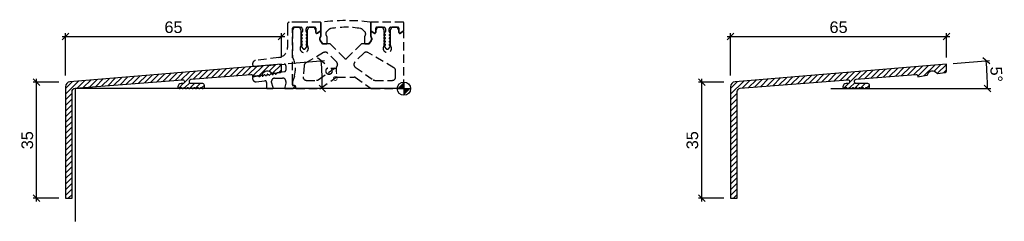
# Model space of a CAD drawing. Header units: millimetres. Extents: x -126 to 181, y -40 to 254.
# Tile 1 of 2: x -116 to 181, y -40 to 21. Entities that reach past the tile are written whole.
import ezdxf

# ---------------------------------------------------------------- set-up
doc = ezdxf.new("R2010")
doc.units = ezdxf.units.MM
doc.header["$LTSCALE"] = 10
doc.header["$PDSIZE"] = 5
doc.linetypes.add('VERDECKT', pattern=[0.375, 0.25, -0.125])
doc.layers.get('0').update_dxf_attribs({"linetype": 'CONTINUOUS'})
doc.layers.get('Defpoints').update_dxf_attribs({"linetype": 'CONTINUOUS'})
for name, color, linetype in [('Hebgo_Alu', 150, 'CONTINUOUS'), ('HEBGO_Bemassung_Text', 5, 'CONTINUOUS'), ('HEBGO_Schraffur', 9, 'CONTINUOUS')]:
    doc.layers.add(name, color=color, linetype=linetype)
doc.layers.add('HEBGO_Hilfslinie', color=1, linetype='CONTINUOUS', lineweight=25)
doc.styles.add('Beschlag', font='arial.ttf')
doc.dimstyles.new('HEBGO_M1-1', dxfattribs={"dimtxt": 3.5, "dimasz": 2, "dimexe": 1, "dimexo": 2, "dimgap": 1, "dimtad": 1, "dimdec": 1, "dimdsep": 46, "dimtxsty": 'Beschlag', "dimblk1": 'OBLIQUE', "dimblk2": 'OBLIQUE', "dimsah": 1, "dimcen": 0, "dimdle": 1, "dimclrd": 256, "dimclre": 256, "dimclrt": 256, "dimadec": 1, "dimazin": 2, "dimtfac": 0.711429, "dimtdec": 1, "dimtix": 1, "dimtmove": 2, "dimatfit": 3, "dimfxl": 1, "dimtolj": 1, "dimarcsym": 0})

# ---------------------------------------------------------------- blocks, each defined once
blk = doc.blocks.new('NullPunkt')
at = {"layer": 'HEBGO_Hilfslinie'}
for points in [[(-2, 0), (2, 0)], [(0, 2), (0, -2)]]:
    blk.add_lwpolyline(points, dxfattribs=at)
blk.add_circle((0, 0), 2, dxfattribs=at)
for points in [[(0, 0), (-2, 0), (0, 2)], [(0, 0), (2, 0), (0, -2)]]:
    blk.add_solid(points, dxfattribs=at)
blk = doc.blocks.new('_Oblique')
at = {"color": 0, "lineweight": -2}
blk.add_line((-0.5, -0.5), (0.5, 0.5), dxfattribs=at)
blk = doc.blocks.new('*D25')
at = {"layer": 'HEBGO_Bemassung_Text', "lineweight": -2, "transparency": 16777216}
for p, q in [((-103.8, 1.94), (-111.46, 1.94)), ((-110.46, -34.05), (-110.46, 2.94)), ((-103.8, -33.05), (-111.46, -33.05))]:
    blk.add_line(p, q, dxfattribs=at)
at = {"layer": 'HEBGO_Bemassung_Text', "lineweight": -2, "transparency": 16777216, "xscale": 2, "yscale": 2, "zscale": 2}
for p, rotation in [((-110.46, 1.94), 90), ((-110.46, -33.05), 270)]:
    blk.add_blockref('_Oblique', p, dxfattribs=dict(at, rotation=rotation))
at = {"layer": 'HEBGO_Bemassung_Text', "transparency": 16777216, "insert": (-113.25, -15.55), "char_height": 3.5, "attachment_point": 5, "rotation": 90, "style": 'Beschlag'}
blk.add_mtext('\\A1;35', dxfattribs=at)
blk = doc.blocks.new('*D26')
at = {"layer": 'HEBGO_Bemassung_Text', "lineweight": -2, "transparency": 16777216}
for p, q in [((-102.8, 15.71), (-35.8, 15.71)), ((-101.8, 3.94), (-101.8, 16.71)), ((-36.8, 9.42), (-36.8, 16.71))]:
    blk.add_line(p, q, dxfattribs=at)
at = {"layer": 'HEBGO_Bemassung_Text', "lineweight": -2, "transparency": 16777216, "xscale": 2, "yscale": 2, "zscale": 2, "rotation": 180}
blk.add_blockref('_Oblique', (-101.8, 15.71), dxfattribs=at)
at = {"layer": 'HEBGO_Bemassung_Text', "lineweight": -2, "transparency": 16777216, "xscale": 2, "yscale": 2, "zscale": 2}
blk.add_blockref('_Oblique', (-36.8, 15.71), dxfattribs=at)
at = {"layer": 'HEBGO_Bemassung_Text', "transparency": 16777216, "insert": (-69.3, 18.5), "char_height": 3.5, "attachment_point": 5, "style": 'Beschlag'}
blk.add_mtext('\\A1;65', dxfattribs=at)
blk = doc.blocks.new('*D27')
at = {"layer": 'HEBGO_Bemassung_Text', "lineweight": -2, "transparency": 16777216}
blk.add_line((-34.81, 7.58), (-23.9, 8.5), dxfattribs=at)
blk.add_arc((-125.04, 0), 100.5, 0, 4.8045, dxfattribs=at)
at = {"layer": 'HEBGO_Bemassung_Text', "lineweight": -2, "transparency": 16777216, "xscale": 2, "yscale": 2, "zscale": 2}
for p, rotation in [((-24.89, 8.42), 94.80450558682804), ((-24.54, 0), 269.9999999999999)]:
    blk.add_blockref('_Oblique', p, dxfattribs=dict(at, rotation=rotation))
at = {"layer": 'HEBGO_Bemassung_Text', "transparency": 16777216, "insert": (-21.85, 4.33), "char_height": 3.5, "attachment_point": 5, "rotation": 272.4023, "style": 'Beschlag'}
blk.add_mtext('\\A1;5°', dxfattribs=at)
blk = doc.blocks.new('*D44')
at = {"layer": 'Defpoints', "color": 0, "transparency": 16777216}
for p in [(89.54, 1.94), (98.2, 1.94), (98.2, -33.05)]:
    blk.add_point(p, dxfattribs=at)
at = {"layer": 'HEBGO_Bemassung_Text', "lineweight": -2, "transparency": 16777216}
for p, q in [((96.2, 1.94), (88.54, 1.94)), ((89.54, -34.05), (89.54, 2.94)), ((96.2, -33.05), (88.54, -33.05))]:
    blk.add_line(p, q, dxfattribs=at)
at = {"layer": 'HEBGO_Bemassung_Text', "lineweight": -2, "transparency": 16777216, "xscale": 2, "yscale": 2, "zscale": 2}
for p, rotation in [((89.54, 1.94), 90), ((89.54, -33.05), 270)]:
    blk.add_blockref('_Oblique', p, dxfattribs=dict(at, rotation=rotation))
at = {"layer": 'HEBGO_Bemassung_Text', "transparency": 16777216, "insert": (86.75, -15.55), "char_height": 3.5, "attachment_point": 5, "rotation": 90, "style": 'Beschlag'}
blk.add_mtext('\\A1;35', dxfattribs=at)
blk = doc.blocks.new('*D42')
at = {"layer": 'Defpoints', "color": 0, "transparency": 16777216}
for p in [(163.2, 15.71), (163.2, 7.42), (98.2, 1.94)]:
    blk.add_point(p, dxfattribs=at)
at = {"layer": 'HEBGO_Bemassung_Text', "lineweight": -2, "transparency": 16777216}
for p, q in [((97.2, 15.71), (164.2, 15.71)), ((98.2, 3.94), (98.2, 16.71)), ((163.2, 9.42), (163.2, 16.71))]:
    blk.add_line(p, q, dxfattribs=at)
at = {"layer": 'HEBGO_Bemassung_Text', "lineweight": -2, "transparency": 16777216, "xscale": 2, "yscale": 2, "zscale": 2, "rotation": 180}
blk.add_blockref('_Oblique', (98.2, 15.71), dxfattribs=at)
at = {"layer": 'HEBGO_Bemassung_Text', "lineweight": -2, "transparency": 16777216, "xscale": 2, "yscale": 2, "zscale": 2}
blk.add_blockref('_Oblique', (163.2, 15.71), dxfattribs=at)
at = {"layer": 'HEBGO_Bemassung_Text', "transparency": 16777216, "insert": (130.7, 18.5), "char_height": 3.5, "attachment_point": 5, "style": 'Beschlag'}
blk.add_mtext('\\A1;65', dxfattribs=at)
blk = doc.blocks.new('*D43')
at = {"layer": 'Defpoints', "color": 0, "transparency": 16777216}
for p in [(163.2, 7.42), (99.56, 2.07), (101.12, 0), (126.33, 0), (175.42, 2.81)]:
    blk.add_point(p, dxfattribs=at)
at = {"layer": 'HEBGO_Bemassung_Text', "lineweight": -2, "transparency": 16777216}
for p, q in [((165.19, 7.58), (176.1, 8.5)), ((128.33, 0), (176.46, 0))]:
    blk.add_line(p, q, dxfattribs=at)
blk.add_arc((74.96, 0), 100.5, 0, 4.8045, dxfattribs=at)
at = {"layer": 'HEBGO_Bemassung_Text', "lineweight": -2, "transparency": 16777216, "xscale": 2, "yscale": 2, "zscale": 2}
for p, rotation in [((175.11, 8.42), 94.80450558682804), ((175.46, 0), 269.9999999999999)]:
    blk.add_blockref('_Oblique', p, dxfattribs=dict(at, rotation=rotation))
at = {"layer": 'HEBGO_Bemassung_Text', "transparency": 16777216, "insert": (178.15, 4.33), "char_height": 3.5, "attachment_point": 5, "rotation": 272.4023, "style": 'Beschlag'}
blk.add_mtext('\\A1;5°', dxfattribs=at)
blk = doc.blocks.new('Schwelle')
at = {"layer": 'HEBGO_Schraffur', "color": 253, "linetype": 'VERDECKT'}
for points in [[(-33.2, 18.5), (-31.05, 18.5, -0.414214), (-30.55, 18), (-30.55, 17.2, -0.414214), (-30.75, 17), (-30.78, 17, 0.668179), (-30.93, 16.66), (-30.61, 16.34, -0.668179), (-30.75, 16), (-30.78, 16, 0.668179), (-30.93, 15.66), (-30.61, 15.34, -0.668179), (-30.75, 15), (-30.78, 15, 0.668179), (-30.93, 14.66), (-30.61, 14.34, -0.668179), (-30.75, 14), (-30.78, 14, 0.668179), (-30.93, 13.66), (-30.61, 13.34, -0.668179), (-30.75, 13), (-30.78, 13, 0.668179), (-30.93, 12.66), (-30.21, 11.94, 0.414214), (-29.79, 11.94), (-29.07, 12.66, 0.699578), (-29.23, 13, -0.707209), (-29.39, 13.34), (-29.07, 13.66, 0.699578), (-29.23, 14, -0.707209), (-29.39, 14.34), (-29.07, 14.66, 0.699578), (-29.23, 15, -0.707209), (-29.39, 15.34), (-29.07, 15.66, 0.699578), (-29.23, 16, -0.707209), (-29.39, 16.34), (-29.07, 16.66, 0.699578), (-29.23, 17, -0.441905), (-29.45, 17.2), (-29.45, 18, -0.414214), (-28.95, 18.5), (-26.8, 18.5, -0.414214), (-26.5, 18.2), (-26.5, 17, 0.606815), (-26.03, 16.75), (-25.09, 17.41, 0.244698), (-25, 17.58), (-25, 19.8, 0.414214), (-25.2, 20), (-31.2, 20), (-34.5, 20, 0.414214), (-35, 19.5), (-35, 18.5), (-35, 12.38, -0.376373), (-37.61, 9.41), (-44.63, 8.48, 0.376373), (-45.5, 7.49), (-45.5, 7.21, 0.437409), (-44.96, 6.72), (-36.04, 7.42, -0.437409), (-35.5, 6.92), (-35.5, 5.59, -0.371401), (-35.93, 5.1), (-38.06, 4.78, 0.198913), (-38.2, 4.7), (-38.38, 4.45, -0.414214), (-38.66, 4.41), (-38.9, 4.59, 0.414214), (-39.18, 4.55), (-39.37, 4.3, -0.414214), (-39.65, 4.26), (-39.89, 4.45, 0.414214), (-40.17, 4.4), (-40.36, 4.16, -0.414214), (-40.64, 4.12), (-40.88, 4.3, 0.414214), (-41.16, 4.26), (-41.34, 4.01, -0.414214), (-41.62, 3.97), (-41.87, 4.15, 0.414214), (-42.15, 4.11), (-42.33, 3.86, -0.414214), (-42.61, 3.82), (-42.86, 4, 0.414214), (-43.14, 3.96), (-43.32, 3.71, -0.414214), (-43.6, 3.67), (-43.85, 3.85, 0.200017), (-44, 3.89), (-45.07, 3.73, 0.371401), (-45.5, 3.24), (-45.5, 3.06, 0.442617), (-44.4, 2.07), (-41.86, 2.38, -0.451016), (-41.3, 1.89), (-41.3, 0.2, 0.414214), (-41.1, 0), (-39.66, 0, 0.493139), (-39.37, 0.38), (-39.8, 1.99), (-39.8, 2.21, -0.388575), (-38.9, 3.2), (-36.5, 3.2, -0.414214), (-35.5, 2.2), (-35.5, 1.69), (-35.85, 0.4, 0.517582), (-35.56, 0), (-33.54, 0, 0.233882), (-33.14, 0.2, 0.0124), (-32.85, 0.6, 0.603852), (-33.01, 0.91), (-33.36, 0.91, -0.440011), (-33.56, 1.13), (-33.5, 1.82), (-33.5, 18.2, -0.414214)], [(-14.64, 3.41), (-9.9, 0.09, 0.153915), (-9.61, 0), (-0.25, 0, 0.414214), (0, 0.25), (0, 16.99, 0.606815), (-0.39, 17.2), (-1.03, 16.75), (-1.11, 16.7, -0.606815), (-1.5, 16.9), (-1.5, 17), (-1.5, 17.63), (-2, 18.5), (-3.6, 18.5), (-4.1, 17.63), (-4.1, 16.96, -0.464503), (-4.07, 16.66), (-4.1, 16.63), (-4.1, 15.96, -0.464503), (-4.07, 15.66), (-4.1, 15.63), (-4.1, 14.96, -0.464503), (-4.07, 14.66), (-4.1, 14.63), (-4.1, 13.96, -0.464503), (-4.07, 13.66), (-4.1, 13.63), (-4.1, 13.11, 0.176077), (-4.04, 12.95, -2.141798), (-5.96, 12.95, 0.176077), (-5.9, 13.11), (-5.9, 13.63), (-5.93, 13.66, -0.464503), (-5.9, 13.96), (-5.9, 14.63), (-5.93, 14.66, -0.464503), (-5.9, 14.96), (-5.9, 15.63), (-5.93, 15.66, -0.464503), (-5.9, 15.96), (-5.9, 16.63), (-5.93, 16.66, -0.464503), (-5.9, 16.96), (-5.9, 17.63), (-6.4, 18.5), (-8, 18.5), (-8.5, 17.63), (-8.5, 17), (-8.5, 16.9, -0.606815), (-8.89, 16.7), (-8.97, 16.75), (-9.61, 17.2, 0.606815), (-10, 16.99), (-10, 16.02, 0.162157), (-9.9, 15.72), (-9.8, 15.58, -0.162157), (-9.7, 15.28), (-9.7, 14.67, -0.135753), (-9.77, 14.41, -0.050201), (-10.33, 13.66, -0.210647), (-10.7, 13.5), (-12.8, 13.5), (-17.15, 9.15, -0.414214), (-17.85, 9.15), (-22.2, 13.5), (-24.3, 13.5, -0.210647), (-24.67, 13.66, -0.050201), (-25.23, 14.41, -0.135753), (-25.3, 14.67), (-25.3, 15.28, -0.162157), (-25.2, 15.58), (-25.1, 15.72, 0.162157), (-25, 16.02), (-25, 16.99, 0.606815), (-25.39, 17.2), (-26.03, 16.75), (-26.11, 16.7, -0.606815), (-26.5, 16.9), (-26.5, 17), (-26.5, 17.63), (-27, 18.5), (-28.6, 18.5), (-29.1, 17.63), (-29.1, 16.96, -0.464503), (-29.07, 16.66), (-29.1, 16.63), (-29.1, 15.96, -0.464503), (-29.07, 15.66), (-29.1, 15.63), (-29.1, 14.96, -0.464503), (-29.07, 14.66), (-29.1, 14.63), (-29.1, 13.96, -0.464503), (-29.07, 13.66), (-29.1, 13.63), (-29.1, 13.11, 0.176077), (-29.04, 12.95, -2.141798), (-30.96, 12.95, 0.176077), (-30.9, 13.11), (-30.9, 13.63), (-30.93, 13.66, -0.464503), (-30.9, 13.96), (-30.9, 14.63), (-30.93, 14.66, -0.464503), (-30.9, 14.96), (-30.9, 15.63), (-30.93, 15.66, -0.464503), (-30.9, 15.96), (-30.9, 16.63), (-30.93, 16.66, -0.464503), (-30.9, 16.96), (-30.9, 17.63), (-31.4, 18.5), (-33, 18.5), (-33.5, 17.63), (-33.5, 9.62, 0.117995), (-33.45, 9.4, -0.194009), (-32.96, 3.81), (-33.49, 2.08, 0.074313), (-33.5, 2.01), (-33.5, 1.82), (-33.5, 1.11, 0.414214), (-33.3, 0.91), (-33.01, 0.91), (-32.85, 0.91, -0.414214), (-32.6, 0.66), (-32.6, 0.25, 0.414214), (-32.35, 0), (-25.39, 0, 0.153915), (-25.1, 0.09), (-20.36, 3.41, -0.153915), (-20.07, 3.5), (-14.93, 3.5, -0.153915)], [(-10, 19.8), (-10, 19.83, 0.278649), (-10.13, 20.05, 0.060801), (-24.87, 20.05, 0.278645), (-25, 19.83), (-25, 19.8), (-25, 17.58), (-25, 16.99), (-25, 15.75, -0.191401), (-25.14, 15.41, 0.319225), (-25.23, 14.72, 0.074042), (-24.45, 13.65, 0.201571), (-24.1, 13.5), (-23.35, 13.5, 0.414214), (-23.1, 13.75), (-23.1, 15.48, 0.189103), (-23.23, 15.82, -0.413784), (-23.18, 17.23), (-22.56, 17.81, -0.153178), (-22.03, 18.09, -0.09039), (-12.97, 18.09, -0.153178), (-12.44, 17.81), (-11.82, 17.23, -0.413784), (-11.77, 15.82, 0.189103), (-11.9, 15.48), (-11.9, 13.75, 0.414214), (-11.65, 13.5), (-10.9, 13.5, 0.201571), (-10.55, 13.65, 0.074042), (-9.77, 14.72, 0.319225), (-9.86, 15.41, -0.191401), (-10, 15.75), (-10, 16.99), (-10, 17.58)], [(-10, 19.8), (-10, 17.58, 0.244698), (-9.91, 17.41), (-8.97, 16.75, 0.606815), (-8.5, 17), (-8.5, 18.2, -0.414214), (-8.2, 18.5), (-6.05, 18.5, -0.414214), (-5.55, 18), (-5.55, 17.2, -0.414214), (-5.75, 17), (-5.78, 17, 0.668179), (-5.93, 16.66), (-5.61, 16.34, -0.668179), (-5.75, 16), (-5.78, 16, 0.668179), (-5.93, 15.66), (-5.61, 15.34, -0.668179), (-5.75, 15), (-5.78, 15, 0.668179), (-5.93, 14.66), (-5.61, 14.34, -0.668179), (-5.75, 14), (-5.78, 14, 0.668179), (-5.93, 13.66), (-5.61, 13.34, -0.668179), (-5.75, 13), (-5.78, 13, 0.668179), (-5.93, 12.66), (-5.21, 11.94, 0.414214), (-4.79, 11.94), (-4.07, 12.66, 0.699578), (-4.23, 13, -0.707209), (-4.39, 13.34), (-4.07, 13.66, 0.699578), (-4.23, 14, -0.707209), (-4.39, 14.34), (-4.07, 14.66, 0.699578), (-4.23, 15, -0.707209), (-4.39, 15.34), (-4.07, 15.66, 0.699578), (-4.23, 16, -0.707209), (-4.39, 16.34), (-4.07, 16.66, 0.699578), (-4.23, 17, -0.441905), (-4.45, 17.2), (-4.45, 18, -0.414214), (-3.95, 18.5), (-1.8, 18.5, -0.414214), (-1.5, 18.2), (-1.5, 17, 0.606815), (-1.03, 16.75), (-0.09, 17.41, 0.244698), (0, 17.58), (0, 19.8, 0.414214), (-0.2, 20), (-9.8, 20, 0.414214)], [(-20.22, 7.99), (-22.94, 10.71, 0.339885), (-24.15, 10.87), (-29.53, 7.75, 0.244289), (-30.03, 6.97), (-30.32, 3.59, 0.440011), (-29.33, 2.5), (-26.33, 2.5, 0.153915), (-25.76, 2.68), (-20.36, 6.46, 0.466308)], [(-8.67, 2.5), (-3.5, 2.5, 0.414214), (-2.5, 3.5), (-2.5, 5.45, 0.267535), (-3, 6.32), (-10.85, 10.87, 0.339885), (-12.06, 10.71), (-14.78, 7.99, 0.466308), (-14.64, 6.46), (-9.24, 2.68, 0.153915)]]:
    blk.add_lwpolyline(points, format="xyb", close=True, dxfattribs=at)

msp = doc.modelspace()

# ---------------------------------------------------------------- hatches: boundary and pattern name
at = {"layer": 'HEBGO_Schraffur'}
h = msp.add_hatch(dxfattribs=at)
h.set_pattern_fill('_USER', color=256, scale=1.2, angle=45, pattern_type=0)
h.set_pattern_definition([(45, (0, 0), (-0.848528, 0.848528), [])])
h.paths.add_polyline_path([(-46.04, 4.27, -0.437378), (-45.5, 3.77), (-45.5, 3.6), (-42.72, 4.03, 0.317172), (-42.56, 4.19, -0.705722), (-39.76, 4.62, 0.314825), (-39.56, 4.52), (-37.22, 4.88, 0.368694), (-36.8, 5.38), (-36.8, 7.42), (-100.44, 2.07, 0.388051), (-101.8, 0.57), (-101.8, -33.05), (-99.8, -33.05), (-99.8, -0.89, -0.39031), (-98.88, 0.11), (-66.54, 2.66, -0.436714), (-66, 2.16), (-66, 2, -0.414214), (-66.5, 1.5), (-67, 1.5, 0.414214), (-68, 0.5, 0.198912), (-67.94, 0.36), (-67.64, 0.06, 0.197774), (-67.5, 0, 0.198925), (-67.36, 0.06), (-67.14, 0.28, -0.41422), (-66.86, 0.28), (-66.64, 0.06, 0.197774), (-66.5, 0, 0.198925), (-66.36, 0.06), (-66.14, 0.28, -0.41422), (-65.86, 0.28), (-65.64, 0.06, 0.197774), (-65.5, 0, 0.198925), (-65.36, 0.06), (-65.14, 0.28, -0.41422), (-64.86, 0.28), (-64.64, 0.06, 0.197774), (-64.5, 0, 0.198925), (-64.36, 0.06), (-64.14, 0.28, -0.41422), (-63.86, 0.28), (-63.64, 0.06, 0.197774), (-63.5, 0, 0.198925), (-63.36, 0.06), (-63.14, 0.28, -0.41422), (-62.86, 0.28), (-62.64, 0.06, 0.197774), (-62.5, 0, 0.198925), (-62.36, 0.06), (-62.14, 0.28, -0.41422), (-61.86, 0.28), (-61.64, 0.06, 0.197774), (-61.5, 0, 0.198925), (-61.36, 0.06), (-61.14, 0.28, -0.41422), (-60.86, 0.28), (-60.64, 0.06, 0.197774), (-60.5, 0, 0.198922), (-60.36, 0.06), (-60.06, 0.36, 0.198909), (-60, 0.5), (-60, 1, 0.414214), (-60.5, 1.5), (-64, 1.5, -0.414214), (-64.5, 2), (-64.5, 2.35, -0.391393), (-64.04, 2.85), (-64.04, 2.85)])
h = msp.add_hatch(dxfattribs=at)
h.set_pattern_fill('_USER', color=256, scale=1.2, angle=45, pattern_type=0)
h.set_pattern_definition([(45, (200, 0), (-0.848528, 0.848528), [])])
h.paths.add_polyline_path([(153.96, 4.27, -0.437378), (154.5, 3.77), (154.5, 3.6), (157.28, 4.03, 0.317172), (157.44, 4.19, -0.705722), (160.24, 4.62, 0.314825), (160.44, 4.52), (162.78, 4.88, 0.368694), (163.2, 5.38), (163.2, 7.42), (99.56, 2.07, 0.388051), (98.2, 0.57), (98.2, -33.05), (100.2, -33.05), (100.2, -0.89, -0.39031), (101.12, 0.11), (133.46, 2.66, -0.436714), (134, 2.16), (134, 2, -0.414214), (133.5, 1.5), (133, 1.5, 0.414214), (132, 0.5, 0.198912), (132.06, 0.36), (132.36, 0.06, 0.197774), (132.5, 0, 0.198925), (132.64, 0.06), (132.86, 0.28, -0.41422), (133.14, 0.28), (133.36, 0.06, 0.197774), (133.5, 0, 0.198925), (133.64, 0.06), (133.86, 0.28, -0.41422), (134.14, 0.28), (134.36, 0.06, 0.197774), (134.5, 0, 0.198925), (134.64, 0.06), (134.86, 0.28, -0.41422), (135.14, 0.28), (135.36, 0.06, 0.197774), (135.5, 0, 0.198925), (135.64, 0.06), (135.86, 0.28, -0.41422), (136.14, 0.28), (136.36, 0.06, 0.197774), (136.5, 0, 0.198925), (136.64, 0.06), (136.86, 0.28, -0.41422), (137.14, 0.28), (137.36, 0.06, 0.197774), (137.5, 0, 0.198925), (137.64, 0.06), (137.86, 0.28, -0.41422), (138.14, 0.28), (138.36, 0.06, 0.197774), (138.5, 0, 0.198925), (138.64, 0.06), (138.86, 0.28, -0.41422), (139.14, 0.28), (139.36, 0.06, 0.197774), (139.5, 0, 0.198922), (139.64, 0.06), (139.94, 0.36, 0.198909), (140, 0.5), (140, 1, 0.414214), (139.5, 1.5), (136, 1.5, -0.414214), (135.5, 2), (135.5, 2.35, -0.391393), (135.96, 2.85), (135.96, 2.85)])

# ---------------------------------------------------------------- linework, layer by layer
at = {"layer": 'Hebgo_Alu'}
for points in [[(-98.88, 0.11), (-66.54, 2.66, -0.436714), (-66, 2.16), (-66, 2, -0.414214), (-66.5, 1.5), (-67, 1.5, 0.414213), (-68, 0.5, 0.198912), (-67.94, 0.36), (-67.64, 0.06, 0.197774), (-67.5, 0, 0.198925), (-67.36, 0.06), (-67.14, 0.28, -0.414227), (-66.86, 0.28), (-66.64, 0.06, 0.197774), (-66.5, 0, 0.198925), (-66.36, 0.06), (-66.14, 0.28, -0.414227), (-65.86, 0.28), (-65.64, 0.06, 0.197774), (-65.5, 0, 0.198925), (-65.36, 0.06), (-65.14, 0.28, -0.414227), (-64.86, 0.28), (-64.64, 0.06, 0.197774), (-64.5, 0, 0.198925), (-64.36, 0.06), (-64.14, 0.28, -0.414227), (-63.86, 0.28), (-63.64, 0.06, 0.197774), (-63.5, 0, 0.198925), (-63.36, 0.06), (-63.14, 0.28, -0.414227), (-62.86, 0.28), (-62.64, 0.06, 0.197774), (-62.5, 0, 0.198925), (-62.36, 0.06), (-62.14, 0.28, -0.414227), (-61.86, 0.28), (-61.64, 0.06, 0.197774), (-61.5, 0, 0.198925), (-61.36, 0.06), (-61.14, 0.28, -0.414227), (-60.86, 0.28), (-60.64, 0.06, 0.197774), (-60.5, 0, 0.198919), (-60.36, 0.06), (-60.06, 0.36, 0.198912), (-60, 0.5), (-60, 1, 0.414214), (-60.5, 1.5), (-64, 1.5, -0.414214), (-64.5, 2), (-64.5, 2.35, -0.391393), (-64.04, 2.85), (-64.04, 2.85), (-46.04, 4.27, -0.437409), (-45.5, 3.77), (-45.5, 3.6), (-42.72, 4.03, 0.317173), (-42.56, 4.19, -0.705722), (-39.76, 4.62, 0.314825), (-39.56, 4.52), (-37.22, 4.88, 0.368694), (-36.8, 5.38), (-36.8, 7.42), (-100.44, 2.07, 0.388051), (-101.8, 0.57), (-101.8, -33.05), (-99.8, -33.05), (-99.8, -0.89, -0.39031)], [(101.12, 0.11), (133.46, 2.66, -0.436714), (134, 2.16), (134, 2, -0.414214), (133.5, 1.5), (133, 1.5, 0.414213), (132, 0.5, 0.198912), (132.06, 0.36), (132.36, 0.06, 0.197774), (132.5, 0, 0.198925), (132.64, 0.06), (132.86, 0.28, -0.414227), (133.14, 0.28), (133.36, 0.06, 0.197774), (133.5, 0, 0.198925), (133.64, 0.06), (133.86, 0.28, -0.414227), (134.14, 0.28), (134.36, 0.06, 0.197774), (134.5, 0, 0.198925), (134.64, 0.06), (134.86, 0.28, -0.414227), (135.14, 0.28), (135.36, 0.06, 0.197774), (135.5, 0, 0.198925), (135.64, 0.06), (135.86, 0.28, -0.414227), (136.14, 0.28), (136.36, 0.06, 0.197774), (136.5, 0, 0.198925), (136.64, 0.06), (136.86, 0.28, -0.414227), (137.14, 0.28), (137.36, 0.06, 0.197774), (137.5, 0, 0.198925), (137.64, 0.06), (137.86, 0.28, -0.414227), (138.14, 0.28), (138.36, 0.06, 0.197774), (138.5, 0, 0.198925), (138.64, 0.06), (138.86, 0.28, -0.414227), (139.14, 0.28), (139.36, 0.06, 0.197774), (139.5, 0, 0.198919), (139.64, 0.06), (139.94, 0.36, 0.198912), (140, 0.5), (140, 1, 0.414214), (139.5, 1.5), (136, 1.5, -0.414214), (135.5, 2), (135.5, 2.35, -0.391393), (135.96, 2.85), (135.96, 2.85), (153.96, 4.27, -0.437409), (154.5, 3.77), (154.5, 3.6), (157.28, 4.03, 0.317173), (157.44, 4.19, -0.705722), (160.24, 4.62, 0.314825), (160.44, 4.52), (162.78, 4.88, 0.368694), (163.2, 5.38), (163.2, 7.42), (99.56, 2.07, 0.388051), (98.2, 0.57), (98.2, -33.05), (100.2, -33.05), (100.2, -0.89, -0.39031)]]:
    msp.add_lwpolyline(points, format="xyb", close=True, dxfattribs=at)
at = {"layer": 'HEBGO_Hilfslinie'}
msp.add_lwpolyline([(0, 0), (-98.88, 0), (-98.86, -40)], dxfattribs=at)

# ---------------------------------------------------------------- block references
at = {"layer": 'HEBGO_Bemassung_Text'}
msp.add_blockref('Schwelle', (0, 0), dxfattribs=at)
at = {"layer": 'HEBGO_Hilfslinie'}
msp.add_blockref('NullPunkt', (0, 0), dxfattribs=at)

# ---------------------------------------------------------------- dimensions: what is measured, and where the dimension line sits
at = {"layer": 'HEBGO_Bemassung_Text'}
for base, p1, p2, picture, middle in [((-36.8, 15.71), (-101.8, 1.94), (-36.8, 7.42), '*D26', (-69.3, 18.5)), ((163.2, 15.71), (98.2, 1.94), (163.2, 7.42), '*D42', (130.7, 18.5))]:
    dim = msp.add_linear_dim(base=base, p1=p1, p2=p2, dimstyle='HEBGO_M1-1', dxfattribs=at)
    dim.commit()
    dim.dimension.update_dxf_attribs({"geometry": picture, "text_midpoint": middle})
for base, line1, line2, picture, middle in [((-24.58, 2.81), ((-36.8, 7.42), (-100.44, 2.07)), ((0, 0), (-98.88, 0)), '*D27', (-21.85, 4.33)), ((175.42, 2.81), ((163.2, 7.42), (99.56, 2.07)), ((126.33, 0), (101.12, 0)), '*D43', (178.15, 4.33))]:
    dim = msp.add_angular_dim_2l(base=base, line1=line1, line2=line2, dimstyle='HEBGO_M1-1', override={"dimadec": 0}, dxfattribs=at)
    dim.commit()
    dim.dimension.update_dxf_attribs({"geometry": picture, "text_midpoint": middle})
for base, p1, p2, picture, middle in [((-110.46, 1.94), (-101.8, -33.05), (-101.8, 1.94), '*D25', (-113.25, -15.55)), ((89.54, 1.94), (98.2, -33.05), (98.2, 1.94), '*D44', (86.75, -15.55))]:
    dim = msp.add_linear_dim(base=base, p1=p1, p2=p2, angle=90, dimstyle='HEBGO_M1-1', dxfattribs=at)
    dim.commit()
    dim.dimension.update_dxf_attribs({"geometry": picture, "text_midpoint": middle})

doc.saveas('drawing.dxf')
